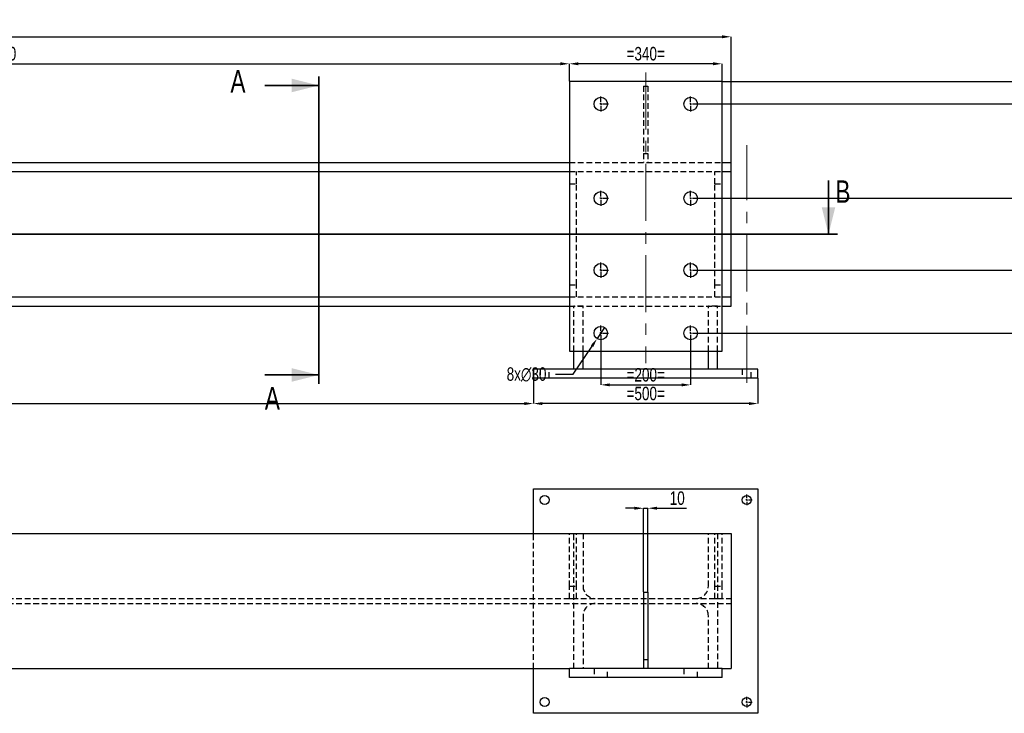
# Model space of a CAD drawing. Header units: millimetres. Extents: x 0 to 1189, y 0 to 841.
# Tile 18 of 29: x 839 to 1058, y 163 to 317. Entities that reach past the tile are written whole.
import ezdxf

# ---------------------------------------------------------------- set-up
doc = ezdxf.new("R2010")
doc.units = ezdxf.units.MM
doc.header["$PDSIZE"] = -1
doc.linetypes.add('CENTERX2', pattern=[20.32, 12.7, -2.54, 2.54, -2.54])
doc.linetypes.add('HIDDEN', pattern=[1.905, 1.27, -0.635])
for name, color, linetype in [('COTES', 1, 'Continuous'), ('TRAIT-MIXTES', 3, 'CENTERX2'), ('TRAIT-TIRET', 2, 'HIDDEN')]:
    doc.layers.add(name, color=color, linetype=linetype)
doc.layers.add('TRAIT-FORT', color=4, linetype='Continuous', lineweight=25)
doc.styles.add('SLDTEXTSTYLE0', font='TXT', dxfattribs={"width": 0.75})
doc.dimstyles.new('SLDDIMSTYLE0', dxfattribs={"dimtxt": 3, "dimasz": 2, "dimexe": 0, "dimexo": 0.0625, "dimgap": 0.75, "dimtad": 1, "dimdec": 0, "dimlfac": 10, "dimrnd": 1e-09, "dimzin": 12, "dimdsep": 46, "dimtxsty": 'SLDTEXTSTYLE0', "dimsah": 1, "dimcen": 0.09, "dimadec": 0, "dimazin": 3, "dimtfac": 1, "dimtdec": 0, "dimtofl": 0, "dimtmove": 0, "dimatfit": 3, "dimfxl": 1, "dimfrac": 2, "dimtolj": 1, "dimtzin": 12, "dimarcsym": 0})
doc.dimstyles.new('SLDDIMSTYLE1', dxfattribs={"dimtxt": 3, "dimasz": 2, "dimexe": 0, "dimexo": 0.0625, "dimgap": 0.75, "dimtad": 1, "dimdec": 0, "dimlfac": 10, "dimrnd": 1e-09, "dimzin": 12, "dimdsep": 46, "dimtxsty": 'SLDTEXTSTYLE0', "dimsah": 1, "dimcen": 0.09, "dimadec": 0, "dimazin": 3, "dimtfac": 1, "dimtdec": 0, "dimtmove": 0, "dimatfit": 0, "dimfxl": 1, "dimfrac": 2, "dimtolj": 1, "dimtzin": 12, "dimarcsym": 0})
doc.dimstyles.new('SLDDIMSTYLE2', dxfattribs={"dimtxt": 3, "dimasz": 2, "dimexe": 0, "dimexo": 0.0625, "dimgap": 0.75, "dimtad": 0, "dimtih": 1, "dimtoh": 1, "dimdec": 0, "dimlfac": 10, "dimrnd": 1e-09, "dimzin": 12, "dimdsep": 46, "dimtxsty": 'SLDTEXTSTYLE0', "dimblk1": 'NONE', "dimsah": 1, "dimcen": 0, "dimadec": 0, "dimazin": 3, "dimtfac": 1, "dimtdec": 0, "dimtmove": 0, "dimatfit": 3, "dimldrblk": 'NONE', "dimfxl": 1, "dimfrac": 2, "dimtolj": 1, "dimtzin": 12, "dimarcsym": 0})

# ---------------------------------------------------------------- blocks, each defined once
blk = doc.blocks.new('_D_189')
at = {"layer": 'COTES', "color": 0, "lineweight": -2, "transparency": 16777216}
for p, q in [((975.52, 208.36), (973.52, 208.36)), ((977.52, 189.77), (977.52, 208.36)), ((977.52, 208.36), (978.52, 208.36)), ((978.52, 189.77), (978.52, 208.36)), ((980.52, 208.36), (987.1, 208.36))]:
    blk.add_line(p, q, dxfattribs=at)
at = {"layer": 'COTES', "color": 0, "transparency": 16777216}
for points in [[(975.52, 208.69), (975.52, 208.03), (977.52, 208.36)], [(980.52, 208.69), (980.52, 208.03), (978.52, 208.36)]]:
    blk.add_solid(points, dxfattribs=at)
at = {"layer": 'Defpoints', "color": 0, "transparency": 16777216}
for p in [(977.52, 208.36), (977.52, 189.71), (978.52, 189.71)]:
    blk.add_point(p, dxfattribs=at)
at = {"layer": 'COTES', "color": 0, "transparency": 16777216, "insert": (985.04, 212.11), "char_height": 3, "attachment_point": 2, "style": 'SLDTEXTSTYLE0'}
blk.add_mtext('\\A1;10', dxfattribs=at)
blk = doc.blocks.new('SW_CENTERMARKSYMBOL_171')
at = {"layer": 'TRAIT-MIXTES', "color": 0}
for p, q in [((323, 0), (322.8, 0)), ((323, 0.4), (323, 1.2)), ((323, 0), (323, 0.2)), ((323, 0), (323, -0.2)), ((323, 0), (323.2, 0)), ((323.4, 0), (324.2, 0)), ((323, -0.4), (323, -1.2))]:
    blk.add_line(p, q, dxfattribs=at)
blk = doc.blocks.new('SW_CENTERMARKSYMBOL_172')
at = {"layer": 'TRAIT-MIXTES', "color": 0}
for p, q in [((323, 0), (322.8, 0)), ((323, 0.4), (323, 1.2)), ((323, 0), (323, 0.2)), ((323, 0), (323, -0.2)), ((323, 0), (323.2, 0)), ((323.4, 0), (324.2, 0)), ((323, -0.4), (323, -1.2))]:
    blk.add_line(p, q, dxfattribs=at)
blk = doc.blocks.new('_D_190')
at = {"layer": 'COTES', "color": 0, "lineweight": -2, "transparency": 16777216}
for p, q in [((634.02, 285.41), (634.02, 313.31)), ((636.02, 313.31), (995.02, 313.31)), ((997.02, 285.41), (997.02, 313.31))]:
    blk.add_line(p, q, dxfattribs=at)
at = {"layer": 'COTES', "color": 0, "transparency": 16777216}
for points in [[(636.02, 313.64), (636.02, 312.98), (634.02, 313.31)], [(995.02, 313.64), (995.02, 312.98), (997.02, 313.31)]]:
    blk.add_solid(points, dxfattribs=at)
at = {"layer": 'Defpoints', "color": 0, "transparency": 16777216}
for p in [(997.02, 313.31), (634.02, 285.35), (997.02, 285.35)]:
    blk.add_point(p, dxfattribs=at)
at = {"layer": 'COTES', "color": 0, "transparency": 16777216, "insert": (815.52, 317.06), "char_height": 3, "attachment_point": 2, "style": 'SLDTEXTSTYLE0'}
blk.add_mtext('\\A1;3630', dxfattribs=at)
blk = doc.blocks.new('_D_192')
at = {"layer": 'COTES', "color": 0, "lineweight": -2, "transparency": 16777216}
for p, q in [((708.02, 303.41), (708.02, 307.3)), ((710.02, 307.3), (959.02, 307.3)), ((961.02, 303.41), (961.02, 307.3))]:
    blk.add_line(p, q, dxfattribs=at)
at = {"layer": 'COTES', "color": 0, "transparency": 16777216}
for points in [[(710.02, 307.64), (710.02, 306.97), (708.02, 307.3)], [(959.02, 307.64), (959.02, 306.97), (961.02, 307.3)]]:
    blk.add_solid(points, dxfattribs=at)
at = {"layer": 'Defpoints', "color": 0, "transparency": 16777216}
for p in [(961.02, 307.3), (708.02, 303.35), (961.02, 303.35)]:
    blk.add_point(p, dxfattribs=at)
at = {"layer": 'COTES', "color": 0, "transparency": 16777216, "insert": (834.52, 311.05), "char_height": 3, "attachment_point": 2, "style": 'SLDTEXTSTYLE0'}
blk.add_mtext('\\A1;2530', dxfattribs=at)
blk = doc.blocks.new('_D_193')
at = {"layer": 'COTES', "color": 0, "lineweight": -2, "transparency": 16777216}
for p, q in [((961.02, 303.41), (961.02, 307.3)), ((993.02, 307.3), (963.02, 307.3)), ((995.02, 303.41), (995.02, 307.3))]:
    blk.add_line(p, q, dxfattribs=at)
at = {"layer": 'COTES', "color": 0, "transparency": 16777216}
for points in [[(963.02, 307.64), (963.02, 306.97), (961.02, 307.3)], [(993.02, 307.64), (993.02, 306.97), (995.02, 307.3)]]:
    blk.add_solid(points, dxfattribs=at)
at = {"layer": 'Defpoints', "color": 0, "transparency": 16777216}
for p in [(961.02, 307.3), (961.02, 303.35), (995.02, 303.35)]:
    blk.add_point(p, dxfattribs=at)
at = {"layer": 'COTES', "color": 0, "transparency": 16777216, "insert": (978.02, 311.05), "char_height": 3, "attachment_point": 2, "style": 'SLDTEXTSTYLE0'}
blk.add_mtext('\\A1;=340=', dxfattribs=at)
blk = doc.blocks.new('_D_196')
at = {"layer": 'COTES', "color": 0, "lineweight": -2, "transparency": 16777216}
for p, q in [((953.02, 237.29), (953.02, 231.66)), ((1003.02, 237.29), (1003.02, 231.66)), ((1001.02, 231.66), (955.02, 231.66))]:
    blk.add_line(p, q, dxfattribs=at)
at = {"layer": 'COTES', "color": 0, "transparency": 16777216}
for points in [[(955.02, 231.99), (955.02, 231.33), (953.02, 231.66)], [(1001.02, 231.99), (1001.02, 231.33), (1003.02, 231.66)]]:
    blk.add_solid(points, dxfattribs=at)
at = {"layer": 'Defpoints', "color": 0, "transparency": 16777216}
for p in [(953.02, 237.35), (1003.02, 237.35), (953.02, 231.66)]:
    blk.add_point(p, dxfattribs=at)
at = {"layer": 'COTES', "color": 0, "transparency": 16777216, "insert": (978.02, 235.41), "char_height": 3, "attachment_point": 2, "style": 'SLDTEXTSTYLE0'}
blk.add_mtext('\\A1;=500=', dxfattribs=at)
blk = doc.blocks.new('_D_197')
at = {"layer": 'COTES', "color": 0, "lineweight": -2, "transparency": 16777216}
for p, q in [((680.02, 239.29), (680.02, 231.66)), ((953.02, 239.29), (953.02, 231.66)), ((682.02, 231.66), (951.02, 231.66))]:
    blk.add_line(p, q, dxfattribs=at)
at = {"layer": 'COTES', "color": 0, "transparency": 16777216}
for points in [[(682.02, 231.99), (682.02, 231.33), (680.02, 231.66)], [(951.02, 231.99), (951.02, 231.33), (953.02, 231.66)]]:
    blk.add_solid(points, dxfattribs=at)
at = {"layer": 'Defpoints', "color": 0, "transparency": 16777216}
for p in [(680.02, 239.35), (953.02, 239.35), (953.02, 231.66)]:
    blk.add_point(p, dxfattribs=at)
at = {"layer": 'COTES', "color": 0, "transparency": 16777216, "insert": (816.52, 235.41), "char_height": 3, "attachment_point": 2, "style": 'SLDTEXTSTYLE0'}
blk.add_mtext('\\A1;2730', dxfattribs=at)
blk = doc.blocks.new('_D_199')
at = {"layer": 'COTES', "color": 0, "lineweight": -2, "transparency": 16777216}
for p, q in [((968.02, 245.59), (968.02, 235.82)), ((988.02, 245.59), (988.02, 235.82)), ((970.02, 235.82), (986.02, 235.82))]:
    blk.add_line(p, q, dxfattribs=at)
at = {"layer": 'COTES', "color": 0, "transparency": 16777216}
for points in [[(970.02, 236.16), (970.02, 235.49), (968.02, 235.82)], [(986.02, 236.16), (986.02, 235.49), (988.02, 235.82)]]:
    blk.add_solid(points, dxfattribs=at)
at = {"layer": 'Defpoints', "color": 0, "transparency": 16777216}
for p in [(968.02, 245.65), (988.02, 245.65), (988.02, 235.82)]:
    blk.add_point(p, dxfattribs=at)
at = {"layer": 'COTES', "color": 0, "transparency": 16777216, "insert": (978.02, 239.57), "char_height": 3, "attachment_point": 2, "style": 'SLDTEXTSTYLE0'}
blk.add_mtext('\\A1;=200=', dxfattribs=at)
blk = doc.blocks.new('_D_200')
at = {"layer": 'COTES', "color": 0, "lineweight": -2, "transparency": 16777216}
for p, q in [((1072.52, 305.35), (1072.52, 307.35)), ((995.08, 303.35), (1072.52, 303.35)), ((1072.52, 298.35), (1072.52, 303.35)), ((989.78, 298.35), (1072.52, 298.35)), ((1072.52, 296.35), (1072.52, 294.35))]:
    blk.add_line(p, q, dxfattribs=at)
at = {"layer": 'COTES', "color": 0, "transparency": 16777216}
for points in [[(1072.19, 305.35), (1072.85, 305.35), (1072.52, 303.35)], [(1072.19, 296.35), (1072.85, 296.35), (1072.52, 298.35)]]:
    blk.add_solid(points, dxfattribs=at)
at = {"layer": 'Defpoints', "color": 0, "transparency": 16777216}
for p in [(995.02, 303.35), (1072.52, 303.35), (989.72, 298.35)]:
    blk.add_point(p, dxfattribs=at)
at = {"layer": 'COTES', "color": 0, "transparency": 16777216, "insert": (1068.77, 300.85), "char_height": 3, "attachment_point": 2, "rotation": 90, "style": 'SLDTEXTSTYLE0'}
blk.add_mtext('\\A1;50', dxfattribs=at)
blk = doc.blocks.new('_D_201')
at = {"layer": 'COTES', "color": 0, "lineweight": -2, "transparency": 16777216}
for p, q in [((989.78, 298.35), (1072.52, 298.35)), ((1072.52, 296.35), (1072.52, 279.35)), ((989.78, 277.35), (1072.52, 277.35))]:
    blk.add_line(p, q, dxfattribs=at)
at = {"layer": 'COTES', "color": 0, "transparency": 16777216}
for points in [[(1072.19, 296.35), (1072.85, 296.35), (1072.52, 298.35)], [(1072.19, 279.35), (1072.85, 279.35), (1072.52, 277.35)]]:
    blk.add_solid(points, dxfattribs=at)
at = {"layer": 'Defpoints', "color": 0, "transparency": 16777216}
for p in [(989.72, 298.35), (989.72, 277.35), (1072.52, 277.35)]:
    blk.add_point(p, dxfattribs=at)
at = {"layer": 'COTES', "color": 0, "transparency": 16777216, "insert": (1068.77, 287.85), "char_height": 3, "attachment_point": 2, "rotation": 90, "style": 'SLDTEXTSTYLE0'}
blk.add_mtext('\\A1;210', dxfattribs=at)
blk = doc.blocks.new('_D_202')
at = {"layer": 'COTES', "color": 0, "lineweight": -2, "transparency": 16777216}
for p, q in [((989.78, 277.35), (1072.52, 277.35)), ((1072.52, 275.35), (1072.52, 263.35)), ((989.78, 261.35), (1072.52, 261.35))]:
    blk.add_line(p, q, dxfattribs=at)
at = {"layer": 'COTES', "color": 0, "transparency": 16777216}
for points in [[(1072.19, 275.35), (1072.85, 275.35), (1072.52, 277.35)], [(1072.19, 263.35), (1072.85, 263.35), (1072.52, 261.35)]]:
    blk.add_solid(points, dxfattribs=at)
at = {"layer": 'Defpoints', "color": 0, "transparency": 16777216}
for p in [(989.72, 277.35), (989.72, 261.35), (1072.52, 261.35)]:
    blk.add_point(p, dxfattribs=at)
at = {"layer": 'COTES', "color": 0, "transparency": 16777216, "insert": (1068.77, 269.35), "char_height": 3, "attachment_point": 2, "rotation": 90, "style": 'SLDTEXTSTYLE0'}
blk.add_mtext('\\A1;160', dxfattribs=at)
blk = doc.blocks.new('_D_203')
at = {"layer": 'COTES', "color": 0, "lineweight": -2, "transparency": 16777216}
for p, q in [((989.78, 261.35), (1072.52, 261.35)), ((1072.52, 259.35), (1072.52, 249.35)), ((989.78, 247.35), (1072.52, 247.35))]:
    blk.add_line(p, q, dxfattribs=at)
at = {"layer": 'COTES', "color": 0, "transparency": 16777216}
for points in [[(1072.19, 259.35), (1072.85, 259.35), (1072.52, 261.35)], [(1072.19, 249.35), (1072.85, 249.35), (1072.52, 247.35)]]:
    blk.add_solid(points, dxfattribs=at)
at = {"layer": 'Defpoints', "color": 0, "transparency": 16777216}
for p in [(989.72, 261.35), (989.72, 247.35), (1072.52, 247.35)]:
    blk.add_point(p, dxfattribs=at)
at = {"layer": 'COTES', "color": 0, "transparency": 16777216, "insert": (1068.77, 254.35), "char_height": 3, "attachment_point": 2, "rotation": 90, "style": 'SLDTEXTSTYLE0'}
blk.add_mtext('\\A1;140', dxfattribs=at)
blk = doc.blocks.new('_D_204')
at = {"layer": 'COTES', "color": 0, "lineweight": -2, "transparency": 16777216}
for p, q in [((968.86, 248.6), (967.18, 246.11)), ((961.89, 238.23), (966.07, 244.45)), ((957.93, 238.23), (961.89, 238.23))]:
    blk.add_line(p, q, dxfattribs=at)
at = {"layer": 'COTES', "color": 0, "transparency": 16777216}
blk.add_solid([(965.79, 244.63), (966.35, 244.26), (967.18, 246.11)], dxfattribs=at)
at = {"layer": 'Defpoints', "color": 0, "transparency": 16777216}
for p in [(968.86, 248.6), (967.18, 246.11)]:
    blk.add_point(p, dxfattribs=at)
at = {"layer": 'COTES', "color": 0, "transparency": 16777216, "insert": (947.06, 239.73), "char_height": 3, "attachment_point": 1, "style": 'SLDTEXTSTYLE0'}
blk.add_mtext('\\A1;8x∅30', dxfattribs=at)
blk = doc.blocks.new('_None')
blk = doc.blocks.new('SW_CENTERMARKSYMBOL_173')
at = {"layer": 'TRAIT-MIXTES', "color": 0}
for p, q in [((287, 0), (286.8, 0)), ((287, 0.4), (287, 1.7)), ((287, 0), (287, 0.2)), ((287, 0), (287, -0.2)), ((287, 0), (287.2, 0)), ((287.4, 0), (288.7, 0)), ((287, -0.4), (287, -1.7))]:
    blk.add_line(p, q, dxfattribs=at)
blk = doc.blocks.new('SW_CENTERMARKSYMBOL_174')
at = {"layer": 'TRAIT-MIXTES', "color": 0}
for p, q in [((287, 0), (286.8, 0)), ((287, 0.4), (287, 1.7)), ((287, 0), (287, 0.2)), ((287, 0), (287, -0.2)), ((287, 0), (287.2, 0)), ((287.4, 0), (288.7, 0)), ((287, -0.4), (287, -1.7))]:
    blk.add_line(p, q, dxfattribs=at)
blk = doc.blocks.new('SW_CENTERMARKSYMBOL_175')
at = {"layer": 'TRAIT-MIXTES', "color": 0}
for p, q in [((287, 0), (286.8, 0)), ((287, 0.4), (287, 1.7)), ((287, 0), (287, 0.2)), ((287, 0), (287, -0.2)), ((287, 0), (287.2, 0)), ((287.4, 0), (288.7, 0)), ((287, -0.4), (287, -1.7))]:
    blk.add_line(p, q, dxfattribs=at)
blk = doc.blocks.new('SW_CENTERMARKSYMBOL_176')
at = {"layer": 'TRAIT-MIXTES', "color": 0}
for p, q in [((287, 0), (286.8, 0)), ((287, 0.4), (287, 1.7)), ((287, 0), (287, 0.2)), ((287, 0), (287, -0.2)), ((287, 0), (287.2, 0)), ((287.4, 0), (288.7, 0)), ((287, -0.4), (287, -1.7))]:
    blk.add_line(p, q, dxfattribs=at)
blk = doc.blocks.new('SW_CENTERMARKSYMBOL_177')
at = {"layer": 'TRAIT-MIXTES', "color": 0}
for p, q in [((287, 0), (286.8, 0)), ((287, 0.4), (287, 1.7)), ((287, 0), (287, 0.2)), ((287, 0), (287, -0.2)), ((287, 0), (287.2, 0)), ((287.4, 0), (288.7, 0)), ((287, -0.4), (287, -1.7))]:
    blk.add_line(p, q, dxfattribs=at)
blk = doc.blocks.new('SW_CENTERMARKSYMBOL_178')
at = {"layer": 'TRAIT-MIXTES', "color": 0}
for p, q in [((287, 0), (286.8, 0)), ((287, 0.4), (287, 1.7)), ((287, 0), (287, 0.2)), ((287, 0), (287, -0.2)), ((287, 0), (287.2, 0)), ((287.4, 0), (288.7, 0)), ((287, -0.4), (287, -1.7))]:
    blk.add_line(p, q, dxfattribs=at)
blk = doc.blocks.new('SW_CENTERMARKSYMBOL_179')
at = {"layer": 'TRAIT-MIXTES', "color": 0}
for p, q in [((287, 0), (286.8, 0)), ((287, 0.4), (287, 1.7)), ((287, 0), (287, 0.2)), ((287, 0), (287, -0.2)), ((287, 0), (287.2, 0)), ((287.4, 0), (288.7, 0)), ((287, -0.4), (287, -1.7))]:
    blk.add_line(p, q, dxfattribs=at)
blk = doc.blocks.new('SW_CENTERMARKSYMBOL_180')
at = {"layer": 'TRAIT-MIXTES', "color": 0}
for p, q in [((287, 0), (286.8, 0)), ((287, 0.4), (287, 1.7)), ((287, 0), (287, 0.2)), ((287, 0), (287, -0.2)), ((287, 0), (287.2, 0)), ((287.4, 0), (288.7, 0)), ((287, -0.4), (287, -1.7))]:
    blk.add_line(p, q, dxfattribs=at)

msp = doc.modelspace()

# ---------------------------------------------------------------- linework, layer by layer
at = {"lineweight": 35}
for p, q in [((905.22, 304.47), (905.22, 236.03)), ((893.22, 302.47), (905.22, 302.47)), ((1018.72, 281.35), (1018.72, 269.35)), ((1020.72, 269.35), (623.3, 269.35)), ((893.22, 238.03), (905.22, 238.03))]:
    msp.add_line(p, q, dxfattribs=at)
for points in [[(905.22, 302.47), (899.22, 303.97), (899.22, 300.97)], [(1018.72, 269.35), (1020.22, 275.35), (1017.22, 275.35)], [(905.22, 238.03), (899.22, 239.53), (899.22, 236.53)]]:
    msp.add_solid(points, dxfattribs=at)
at = {"layer": 'TRAIT-FORT', "lineweight": 25}
for p, q in [((995.02, 303.35), (961.02, 303.35)), ((961.02, 303.35), (961.02, 243.35)), ((995.02, 243.35), (995.02, 303.35)), ((708.02, 285.35), (961.02, 285.35)), ((995.02, 285.35), (997.02, 285.35)), ((997.02, 283.3), (997.02, 285.35)), ((708.02, 283.3), (961.02, 283.3)), ((995.02, 283.3), (997.02, 283.3)), ((997.02, 280.6), (997.02, 283.3)), ((997.02, 258.1), (997.02, 280.6)), ((997.02, 255.4), (997.02, 258.1)), ((708.02, 255.4), (961.02, 255.4)), ((995.02, 255.4), (997.02, 255.4)), ((997.02, 253.35), (997.02, 255.4)), ((708.02, 253.35), (961.02, 253.35)), ((995.02, 253.35), (997.02, 253.35)), ((961.02, 243.35), (995.02, 243.35)), ((962.02, 239.35), (962.02, 243.35)), ((964.07, 239.35), (964.07, 243.35)), ((991.97, 239.35), (991.97, 243.35)), ((994.02, 239.35), (994.02, 243.35)), ((953.02, 237.35), (953.02, 239.35)), ((1003.02, 239.35), (953.02, 239.35)), ((1003.02, 237.35), (1003.02, 239.35)), ((1003.02, 237.35), (953.02, 237.35)), ((953.02, 202.71), (953.02, 212.71)), ((953.02, 212.71), (1003.02, 212.71)), ((1003.02, 212.71), (1003.02, 162.71)), ((634.02, 202.71), (997.02, 202.71)), ((997.02, 202.71), (997.02, 172.71)), ((977.52, 189.71), (977.52, 174.71)), ((977.52, 189.71), (978.52, 189.71)), ((978.52, 189.71), (978.52, 174.71)), ((977.52, 174.71), (978.52, 174.71)), ((977.52, 174.71), (977.52, 172.71)), ((978.52, 174.71), (978.52, 172.71)), ((708.02, 172.71), (961.02, 172.71)), ((953.02, 162.71), (953.02, 172.71)), ((961.02, 170.71), (961.02, 172.71)), ((995.02, 172.71), (961.02, 172.71)), ((995.02, 172.71), (997.02, 172.71)), ((995.02, 170.71), (995.02, 172.71)), ((995.02, 170.71), (961.02, 170.71)), ((1003.02, 162.71), (953.02, 162.71))]:
    msp.add_line(p, q, dxfattribs=at)
for centre, radius in [((968.02, 298.35), 1.5), ((988.02, 298.35), 1.5), ((968.02, 277.35), 1.5), ((988.02, 277.35), 1.5), ((968.02, 261.35), 1.5), ((988.02, 261.35), 1.5), ((968.02, 247.35), 1.5), ((988.02, 247.35), 1.5), ((955.52, 210.21), 1), ((1000.52, 210.21), 1), ((955.52, 165.21), 1), ((1000.52, 165.21), 1)]:
    msp.add_circle(centre, radius, dxfattribs=at)
at = {"layer": 'TRAIT-MIXTES', "lineweight": 18}
for p, q in [((978.02, 305.35), (978.02, 240.64)), ((1000.52, 236.27), (1000.52, 289.16))]:
    msp.add_line(p, q, dxfattribs=at)
at = {"layer": 'TRAIT-TIRET'}
for p, q in [((977.52, 302.35), (978.52, 302.35)), ((977.52, 302.35), (977.52, 287.35)), ((978.52, 302.35), (978.52, 287.35)), ((977.52, 287.35), (978.52, 287.35)), ((977.52, 287.35), (977.52, 285.35)), ((978.52, 287.35), (978.52, 285.35)), ((961.02, 285.35), (995.02, 285.35)), ((961.02, 283.3), (995.02, 283.3)), ((962.62, 280.6), (962.62, 283.3)), ((993.42, 280.6), (993.42, 283.3)), ((961.02, 280.6), (962.62, 280.6)), ((962.62, 258.1), (962.62, 280.6)), ((993.42, 280.6), (995.02, 280.6)), ((993.42, 258.1), (993.42, 280.6)), ((961.02, 258.1), (962.62, 258.1)), ((962.62, 255.4), (962.62, 258.1)), ((993.42, 258.1), (995.02, 258.1)), ((993.42, 255.4), (993.42, 258.1)), ((961.02, 255.4), (995.02, 255.4)), ((961.02, 253.35), (995.02, 253.35)), ((962.02, 243.35), (962.02, 253.35)), ((964.07, 253.35), (962.02, 253.35)), ((964.07, 243.35), (964.07, 253.35)), ((991.97, 243.35), (991.97, 253.35)), ((994.02, 253.35), (991.97, 253.35)), ((994.02, 243.35), (994.02, 253.35)), ((954.52, 239.35), (954.52, 237.35)), ((956.52, 237.35), (956.52, 239.35)), ((999.52, 239.35), (999.52, 237.35)), ((1001.52, 237.35), (1001.52, 239.35)), ((953.02, 172.71), (953.02, 202.71)), ((961.02, 190.99), (961.02, 202.71)), ((962.02, 172.71), (962.02, 202.71)), ((962.62, 190.99), (962.62, 202.71)), ((964.07, 202.71), (964.07, 190.99)), ((991.97, 190.99), (991.97, 202.71)), ((993.42, 190.99), (993.42, 202.71)), ((994.02, 202.71), (994.02, 172.71)), ((995.02, 190.99), (995.02, 202.71)), ((961.02, 190.99), (962.62, 190.99)), ((961.02, 188.29), (961.02, 190.99)), ((962.62, 188.29), (962.62, 190.99)), ((993.42, 190.99), (995.02, 190.99)), ((993.42, 188.29), (993.42, 190.99)), ((995.02, 188.29), (995.02, 190.99)), ((634.02, 188.29), (997.02, 188.29)), ((634.02, 187.14), (997.02, 187.14)), ((961.02, 188.29), (962.62, 188.29)), ((993.42, 188.29), (995.02, 188.29)), ((964.07, 184.44), (964.07, 172.71)), ((991.97, 172.71), (991.97, 184.44)), ((966.52, 172.71), (966.52, 170.71)), ((969.52, 170.71), (969.52, 172.71)), ((986.52, 172.71), (986.52, 170.71)), ((989.52, 170.71), (989.52, 172.71))]:
    msp.add_line(p, q, dxfattribs=at)
for centre, start, end in [((966.77, 190.99), 180, 270), ((989.27, 190.99), 270, 0), ((966.77, 184.44), 90, 180), ((989.27, 184.44), 0, 90)]:
    msp.add_arc(centre, 2.7, start, end, dxfattribs=at)

# ---------------------------------------------------------------- block references
at = {"layer": 'TRAIT-MIXTES'}
for name, p in [('SW_CENTERMARKSYMBOL_173', (681.02, 298.35)), ('SW_CENTERMARKSYMBOL_174', (701.02, 298.35)), ('SW_CENTERMARKSYMBOL_180', (681.02, 277.35)), ('SW_CENTERMARKSYMBOL_176', (701.02, 277.35)), ('SW_CENTERMARKSYMBOL_179', (681.02, 261.35)), ('SW_CENTERMARKSYMBOL_175', (701.02, 261.35)), ('SW_CENTERMARKSYMBOL_178', (681.02, 247.35)), ('SW_CENTERMARKSYMBOL_177', (701.02, 247.35)), ('SW_CENTERMARKSYMBOL_171', (677.52, 210.21)), ('SW_CENTERMARKSYMBOL_172', (677.52, 165.21))]:
    msp.add_blockref(name, p, dxfattribs=at)

# ---------------------------------------------------------------- texts
at = {"char_height": 5, "attachment_point": 1, "style": 'SLDTEXTSTYLE0'}
for s, insert in [('A', (885.56, 305.89)), ('B', (1020.26, 281.35)), ('A', (893.22, 235.34))]:
    msp.add_mtext(s, dxfattribs=dict(at, insert=insert))

# ---------------------------------------------------------------- dimensions: what is measured, and where the dimension line sits
at = {"layer": 'COTES'}
for base, p1, p2, angle, dimstyle, picture, middle in [((997.02, 313.31), (634.02, 285.35), (997.02, 285.35), 0, 'SLDDIMSTYLE0', '_D_190', (815.52, 313.31)), ((1072.52, 303.35), (989.72, 298.35), (995.02, 303.35), 90, 'SLDDIMSTYLE1', '_D_200', (1072.52, 300.85)), ((1072.52, 277.35), (989.72, 298.35), (989.72, 277.35), 90, 'SLDDIMSTYLE0', '_D_201', (1072.52, 287.85)), ((1072.52, 261.35), (989.72, 277.35), (989.72, 261.35), 90, 'SLDDIMSTYLE0', '_D_202', (1072.52, 269.35)), ((1072.52, 247.35), (989.72, 261.35), (989.72, 247.35), 90, 'SLDDIMSTYLE0', '_D_203', (1072.52, 254.35))]:
    dim = msp.add_linear_dim(base=base, p1=p1, p2=p2, angle=angle, dimstyle=dimstyle, dxfattribs=at)
    dim.commit()
    dim.dimension.update_dxf_attribs({"geometry": picture, "text_midpoint": middle, "dimtype": 160})
for base, p1, p2, dimstyle, picture, middle in [((961.02, 307.3), (708.02, 303.35), (961.02, 303.35), 'SLDDIMSTYLE0', '_D_192', (834.52, 307.3)), ((953.02, 231.66), (680.02, 239.35), (953.02, 239.35), 'SLDDIMSTYLE0', '_D_197', (816.52, 231.66)), ((977.52, 208.36), (978.52, 189.71), (977.52, 189.71), 'SLDDIMSTYLE1', '_D_189', (985.04, 208.36))]:
    dim = msp.add_linear_dim(base=base, p1=p1, p2=p2, dimstyle=dimstyle, dxfattribs=at)
    dim.commit()
    dim.dimension.update_dxf_attribs({"geometry": picture, "text_midpoint": middle, "dimtype": 160})
for base, p1, p2, picture, middle in [((961.02, 307.3), (995.02, 303.35), (961.02, 303.35), '_D_193', (978.02, 307.3)), ((988.02, 235.82), (968.02, 245.65), (988.02, 245.65), '_D_199', (978.02, 235.82)), ((953.02, 231.66), (1003.02, 237.35), (953.02, 237.35), '_D_196', (978.02, 231.66))]:
    dim = msp.add_linear_dim(base=base, p1=p1, p2=p2, text='=<>=', dimstyle='SLDDIMSTYLE0', dxfattribs=at)
    dim.commit()
    dim.dimension.update_dxf_attribs({"geometry": picture, "text_midpoint": middle, "dimtype": 160})
dim = msp.add_diameter_dim_2p(p1=(968.86, 248.6), p2=(967.18, 246.11), text='8x<>', dimstyle='SLDDIMSTYLE2', dxfattribs=at)
dim.commit()
dim.dimension.update_dxf_attribs({"geometry": '_D_204', "text_midpoint": (952.12, 238.23), "dimtype": 163})

doc.saveas('drawing.dxf')
